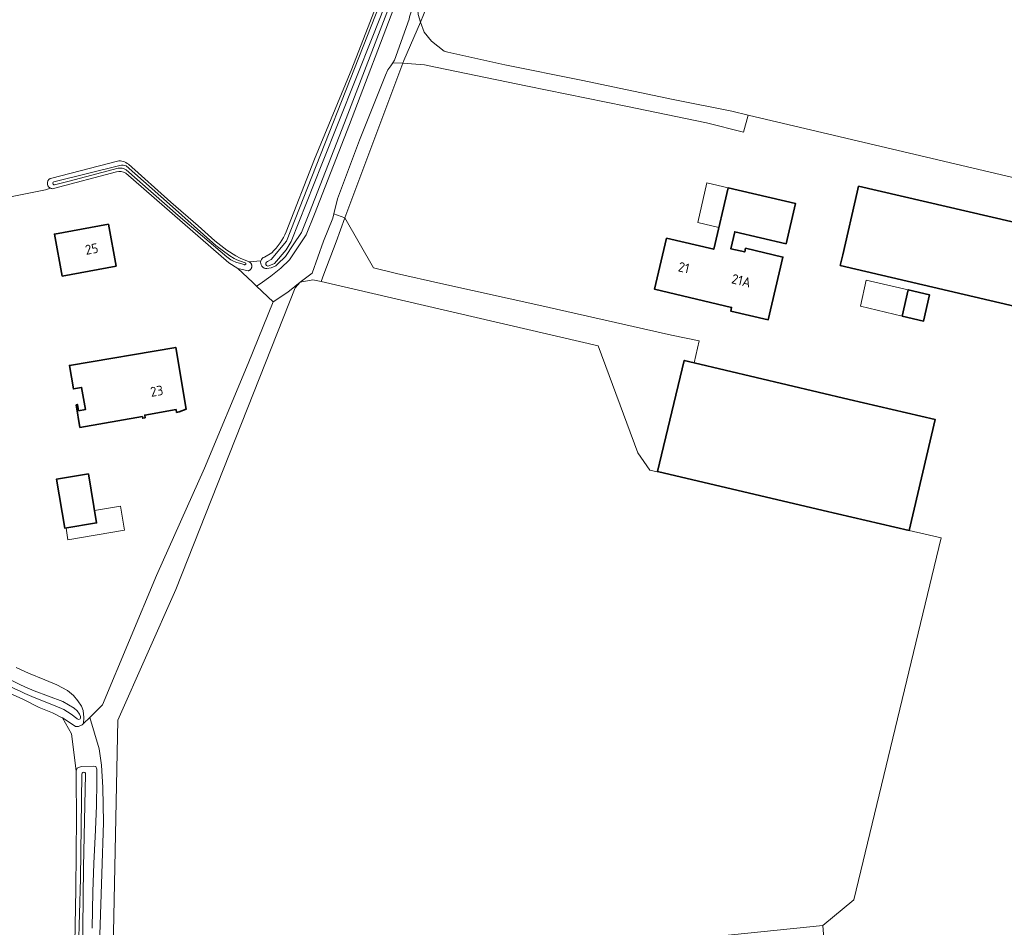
# Model space of a CAD drawing. Extents: x 199200 to 204075, y 460125 to 464703.
# Tile 91 of 174: x 201631 to 201813, y 463498 to 463666. Entities that reach past the tile are written whole.
import ezdxf
from ezdxf.enums import TextEntityAlignment as Align

# ---------------------------------------------------------------- set-up
doc = ezdxf.new("R2010")
doc.units = 0
for name, color, linetype, lineweight in [('B-WE-GR-GRAS-GV', 60, 'Continuous', 13), ('B-WE-OG-BEBOUWING-GV', 7, 'Continuous', 35), ('B-WE-OG-BEBOUWING-T18', 10, 'Continuous', 18), ('B-WE-OG-BEBOUWING_LOODS-GV', 7, 'Continuous', 35), ('B-WE-OG-BEBOUWING_LUIFEL-GV', 7, 'Continuous', 18), ('B-WE-OG-TERREIN_ERF-GV', 7, 'Continuous', 18), ('B-WE-OG-WATER_GREPPEL-GV', 160, 'Continuous', 18), ('B-WE-OG-WATER_SLOOT-GV', 120, 'Continuous', 18), ('B-WE-OG-WEG-GV', 7, 'Continuous', 18), ('B-WE-VH-VERHARDING_ASFALT-GV', 252, 'Continuous', 18), ('B-WE-VH-VERHARDING_BEDRIJFSVLOERPLAAT-GV', 252, 'Continuous', 18), ('B-WE-VH-VERHARDING_BETONSTRAATSTEEN-GV', 252, 'Continuous', 18)]:
    doc.layers.add(name, color=color, linetype=linetype, lineweight=lineweight)
doc.styles.add('NLCS-ISO-M1000-T18', font='NLCS-ISO.ttf', dxfattribs={"height": 1.8})

msp = doc.modelspace()

# ---------------------------------------------------------------- linework, layer by layer
at = {"layer": 'B-WE-GR-GRAS-GV', "flags": 128}
for points in [[(201679.84, 463626.399), (201685.043, 463639.87), (201691.93, 463656.585), (201698.637, 463673.745), (201705.045, 463689.787), (201711.571, 463706.582), (201718.133, 463723.488), (201724.831, 463740.347), (201731.92, 463758.673), (201733.471, 463762.487), (201733.935, 463766.765), (201732.116, 463769.346), (201724.014, 463772.518), (201704.261, 463779.925), (201681.155, 463788.614), (201669.182, 463792.727), (201660.803, 463791.333), (201642.22, 463797.58)], [(201880.828, 463666.112), (201806.373, 463681.34), (201771.183, 463688.537), (201767.029, 463689.316), (201784.789, 463738.833), (201788.105, 463748.076), (201746.841, 463763.414), (201744.328, 463763.943), (201742.872, 463763.017), (201724.087, 463714.863), (201706.307, 463669.33), (201704.689, 463665.188), (201705.314, 463663.362), (201706.693, 463661.703), (201709.013, 463659.834), (201709.708, 463659.658), (201720.283, 463657.3), (201734.373, 463654.435), (201751.404, 463650.893), (201762.239, 463648.705), (201765.29, 463647.983), (201818.458, 463635.459)], [(201636.439, 463636.345), (201648.58, 463639.462)], [(201650.624, 463638.89), (201658.502, 463631.912), (201663.537, 463627.532), (201666.599, 463624.734), (201668.848, 463622.982), (201670.497, 463621.97), (201671.282, 463621.507), (201672.967, 463620.826), (201675.137, 463621.053)], [(201625.996, 463632.331), (201635.271, 463634.17), (201636.19, 463634.476)], [(201675.785, 463621.737), (201677.143, 463622.516)], [(201640.684, 463494.725), (201640.894, 463504.781), (201641.017, 463518.104), (201640.943, 463525.114), (201640.954, 463526.642), (201640.082, 463533.491), (201638.438, 463536.448), (201638.387, 463536.481), (201636.566, 463537.396), (201634.095, 463538.398), (201631.106, 463539.921), (201628.201, 463541.216)], [(201645.317, 463496.31), (201645.729, 463507.571), (201645.999, 463517.088), (201645.898, 463523.56), (201645.617, 463527.694), (201645.244, 463530.733), (201643.484, 463536.55), (201642.343, 463535.41), (201642.082, 463535.146), (201641.42, 463534.853), (201640.827, 463534.851), (201640.043, 463535.42), (201638.438, 463536.448), (201640.082, 463533.491), (201640.954, 463526.642), (201641.119, 463527.143), (201641.888, 463527.443), (201644.195, 463527.533), (201644.616, 463527.451), (201644.773, 463526.967), (201644.788, 463524.559), (201644.713, 463520.263), (201644.51, 463515.715), (201644.253, 463509.522), (201644.054, 463504.259), (201643.895, 463497.518)]]:
    msp.add_lwpolyline(points, dxfattribs=at)
at = {"layer": 'B-WE-GR-GRAS-GV'}
for points in [[(201648.58, 463639.462, -0.2464432), (201650.624, 463638.89)], [(201636.19, 463634.476, -0.7284563), (201636.439, 463636.345)], [(201677.143, 463622.516, 0.0936958), (201679.84, 463626.399)], [(201675.137, 463621.053, -0.2223921), (201675.785, 463621.737)]]:
    msp.add_lwpolyline(points, format="xyb", dxfattribs=at)
at = {"layer": 'B-WE-GR-GRAS-GV', "flags": 128}
for points in [[(201643.484, 463536.55), (201645.244, 463530.733), (201645.617, 463527.694), (201645.898, 463523.56), (201645.999, 463517.088), (201645.729, 463507.571), (201645.317, 463496.31), (201644.867, 463484.391), (201647.622, 463484.676), (201648.681, 463536.005), (201659.396, 463560.214), (201681.489, 463616.041), (201682.415, 463617.099), (201680.148, 463615.231), (201677.396, 463613.442), (201672.758, 463602.041), (201664.708, 463582.647), (201655.81, 463562.834), (201645.802, 463538.869)], [(201779.12, 463498.037), (201784.809, 463502.799), (201801.013, 463569.747), (201795.09, 463571.12), (201779.155, 463574.862), (201748.495, 463582.058), (201748.474, 463581.97), (201747.106, 463582.307), (201744.857, 463585.482), (201737.51, 463605.33), (201686.273, 463617.184), (201684.722, 463617.543), (201682.415, 463617.099), (201681.489, 463616.041), (201659.396, 463560.214), (201648.681, 463536.005), (201647.622, 463484.676), (201659.396, 463485.602), (201742.872, 463494.333)]]:
    msp.add_lwpolyline(points, close=True, dxfattribs=at)
at = {"layer": 'B-WE-OG-BEBOUWING-GV', "flags": 128}
for points in [[(201750.174, 463625.249), (201747.926, 463615.813), (201762.227, 463612.414), (201762.064, 463611.733), (201769.002, 463610.132), (201771.723, 463621.731), (201764.811, 463623.353), (201764.651, 463622.671), (201762.051, 463623.28), (201762.786, 463626.425), (201772.301, 463624.193), (201774.041, 463631.611), (201761.583, 463634.522), (201758.93, 463623.165)], [(201782.308, 463620.144), (201814.739, 463612.588), (201818.155, 463627.292), (201785.719, 463634.827), (201785.473, 463633.766), (201782.767, 463622.119)], [(201638.354, 463618.214), (201648.348, 463620.047), (201646.924, 463627.813), (201636.93, 463625.98)], [(201793.764, 463610.806), (201797.729, 463609.878), (201798.807, 463614.766), (201794.91, 463615.682)], [(201640.949, 463594.406), (201641.668, 463590.207), (201653.216, 463592.205), (201653.267, 463591.91), (201653.72, 463591.988), (201653.633, 463592.491), (201659.457, 463593.499), (201659.544, 463592.996), (201659.997, 463593.074), (201661.335, 463593.611), (201659.395, 463605.009), (201639.705, 463601.671), (201640.454, 463597.336), (201641.976, 463597.595), (201642.683, 463593.505), (201641.392, 463593.284), (201641.194, 463594.448)], [(201795.09, 463571.12), (201799.91, 463591.66), (201783.998, 463595.398), (201755.273, 463602.164), (201753.465, 463602.59), (201748.495, 463582.058), (201779.155, 463574.862)]]:
    msp.add_lwpolyline(points, close=True, dxfattribs=at)
at = {"layer": 'B-WE-OG-BEBOUWING_LOODS-GV', "flags": 128}
msp.add_lwpolyline([(201643.219, 463581.628), (201637.318, 463580.623), (201638.892, 463571.551), (201644.733, 463572.524)], close=True, dxfattribs=at)
at = {"layer": 'B-WE-OG-BEBOUWING_LUIFEL-GV', "flags": 128}
for points in [[(201759.877, 463627.219), (201761.583, 463634.522), (201757.666, 463635.437), (201755.958, 463628.135)], [(201793.764, 463610.806), (201794.91, 463615.682), (201787.143, 463617.465), (201786.041, 463612.614)], [(201644.353, 463574.811), (201644.733, 463572.524), (201639.082, 463571.583), (201639.444, 463569.412), (201649.918, 463571.201), (201649.132, 463575.624)]]:
    msp.add_lwpolyline(points, close=True, dxfattribs=at)
at = {"layer": 'B-WE-OG-TERREIN_ERF-GV', "flags": 128}
for points in [[(201835.09, 463625.334), (201820.245, 463628.878), (201817.446, 463629.578), (201818.458, 463635.459), (201765.29, 463647.983), (201764.423, 463644.857), (201757.559, 463646.572), (201742.627, 463649.648), (201724.445, 463653.34), (201707.455, 463656.869), (201705.386, 463657.323), (201701.424, 463657.595), (201690.694, 463628.975)], [(201629.84, 463545.791), (201632.167, 463544.738), (201635.142, 463543.511), (201637.388, 463542.564), (201639.346, 463541.497), (201640.497, 463540.598), (201641.242, 463539.638), (201641.96, 463538.629), (201642.235, 463537.84), (201642.366, 463536.528), (201642.343, 463535.41), (201643.484, 463536.55), (201645.802, 463538.869), (201655.81, 463562.834), (201664.708, 463582.647), (201672.758, 463602.041), (201677.396, 463613.442), (201674.303, 463616.363), (201673.567, 463617.058), (201670.871, 463619.603), (201669.229, 463620.68), (201650.148, 463637.277)], [(201648.402, 463637.516), (201636.786, 463634.395)], [(201636.19, 463634.476), (201635.271, 463634.17), (201625.996, 463632.331)], [(201690.694, 463628.975), (201695.971, 463619.721), (201700.244, 463618.671), (201708.455, 463616.841), (201726.543, 463612.828), (201751.082, 463607.256), (201756.231, 463606.231), (201755.273, 463602.164), (201783.998, 463595.398), (201799.91, 463591.66), (201795.09, 463571.12), (201801.013, 463569.747), (201784.809, 463502.799), (201779.12, 463498.037), (201779.433, 463494.003)]]:
    msp.add_lwpolyline(points, dxfattribs=at)
at = {"layer": 'B-WE-OG-TERREIN_ERF-GV'}
for points in [[(201650.148, 463637.277, 0.1708706), (201648.402, 463637.516)], [(201636.786, 463634.395, -0.1539586), (201636.19, 463634.476)]]:
    msp.add_lwpolyline(points, format="xyb", dxfattribs=at)
at = {"layer": 'B-WE-OG-TERREIN_ERF-GV', "flags": 128}
for points in [[(201750.174, 463625.249), (201758.93, 463623.165), (201761.583, 463634.522), (201774.041, 463631.611), (201772.301, 463624.193), (201762.786, 463626.425), (201762.051, 463623.28), (201764.651, 463622.671), (201764.811, 463623.353), (201771.723, 463621.731), (201769.002, 463610.132), (201762.064, 463611.733), (201762.227, 463612.414), (201747.926, 463615.813)], [(201782.308, 463620.144), (201782.767, 463622.119), (201785.473, 463633.766), (201785.719, 463634.827), (201818.155, 463627.292), (201814.739, 463612.588)], [(201646.924, 463627.813), (201648.348, 463620.047), (201638.354, 463618.214), (201636.93, 463625.98)], [(201793.764, 463610.806), (201794.91, 463615.682), (201798.807, 463614.766), (201797.729, 463609.878)], [(201659.395, 463605.009), (201661.335, 463593.611), (201659.997, 463593.074), (201659.544, 463592.996), (201659.457, 463593.499), (201653.633, 463592.491), (201653.72, 463591.988), (201653.267, 463591.91), (201653.216, 463592.205), (201641.668, 463590.207), (201640.949, 463594.406), (201641.194, 463594.448), (201641.392, 463593.284), (201642.683, 463593.505), (201641.976, 463597.595), (201640.454, 463597.336), (201639.705, 463601.671)], [(201637.318, 463580.623), (201643.219, 463581.628), (201644.733, 463572.524), (201638.892, 463571.551)]]:
    msp.add_lwpolyline(points, close=True, dxfattribs=at)
at = {"layer": 'B-WE-OG-WATER_GREPPEL-GV', "flags": 128}
for points in [[(201734.341, 463763.148), (201734.068, 463762.394), (201679.853, 463624.645), (201677.06, 463621.254), (201676.348, 463620.931)], [(201676.63, 463620.087), (201677.632, 463620.532), (201679.812, 463623.091), (201680.713, 463624.622), (201686.411, 463638.93), (201695.859, 463662.574), (201704.357, 463684.166), (201712.436, 463705.097), (201721.605, 463727.939), (201730.588, 463750.908), (201734.712, 463762.255), (201735.032, 463763.329)], [(201649.026, 463638.686), (201636.843, 463635.638)], [(201636.95, 463635.101), (201639.65, 463635.74), (201648.699, 463638.179)], [(201650.198, 463637.876), (201659.852, 463629.391), (201668.816, 463621.749)], [(201672.247, 463620.685), (201670.68, 463621.216), (201670.173, 463621.442), (201669.396, 463621.952), (201666.815, 463623.86), (201658.233, 463631.488), (201650.23, 463638.592)], [(201670.925, 463620.641), (201672.022, 463620.336)]]:
    msp.add_lwpolyline(points, dxfattribs=at)
at = {"layer": 'B-WE-OG-WATER_GREPPEL-GV'}
for points in [[(201648.699, 463638.179, -0.1820977), (201650.198, 463637.876)], [(201650.23, 463638.592, 0.1540691), (201649.026, 463638.686)], [(201636.843, 463635.638, 1.0028776), (201636.95, 463635.101)], [(201668.816, 463621.749, 0.0978659), (201670.925, 463620.641)], [(201672.022, 463620.336, 1.1682237), (201672.247, 463620.685)], [(201676.348, 463620.931, 1.0049759), (201676.63, 463620.087)]]:
    msp.add_lwpolyline(points, format="xyb", dxfattribs=at)
at = {"layer": 'B-WE-OG-WATER_SLOOT-GV', "flags": 128}
for points in [[(201732.116, 463769.346), (201733.935, 463766.765), (201733.471, 463762.487), (201731.92, 463758.673), (201724.831, 463740.347), (201718.133, 463723.488), (201711.571, 463706.582), (201705.045, 463689.787), (201698.637, 463673.745), (201691.93, 463656.585), (201685.043, 463639.87), (201679.84, 463626.399)], [(201676.232, 463619.593), (201677.016, 463619.754), (201677.879, 463620.127), (201678.199, 463620.387), (201679.7, 463621.837), (201681.134, 463623.962), (201682.632, 463626.295), (201684.151, 463629.996), (201690.621, 463646.59), (201699.34, 463669.396), (201709.727, 463695.893), (201721.002, 463724.765), (201732.688, 463754.192), (201735.801, 463762.666), (201736.004, 463764.617), (201736.085, 463766.949), (201735.923, 463767.98)], [(201676.348, 463620.931), (201677.06, 463621.254), (201679.853, 463624.645), (201734.068, 463762.394), (201734.341, 463763.148)], [(201735.032, 463763.329), (201734.712, 463762.255), (201730.588, 463750.908), (201721.605, 463727.939), (201712.436, 463705.097), (201704.357, 463684.166), (201695.859, 463662.574), (201686.411, 463638.93), (201680.713, 463624.622), (201679.812, 463623.091), (201677.632, 463620.532), (201676.63, 463620.087)], [(201648.58, 463639.462), (201636.439, 463636.345)], [(201636.843, 463635.638), (201649.026, 463638.686)], [(201648.699, 463638.179), (201639.65, 463635.74), (201636.95, 463635.101)], [(201650.148, 463637.277), (201669.229, 463620.68), (201670.871, 463619.603), (201672.772, 463619.182), (201672.814, 463619.192), (201672.87, 463619.209), (201672.926, 463619.23), (201672.979, 463619.255), (201673.031, 463619.283), (201673.081, 463619.315), (201673.129, 463619.35), (201673.174, 463619.388), (201673.217, 463619.429), (201673.257, 463619.473), (201673.293, 463619.519), (201673.327, 463619.568), (201673.357, 463619.619), (201673.383, 463619.672), (201673.406, 463619.726), (201673.425, 463619.782), (201673.441, 463619.839), (201673.452, 463619.897), (201673.46, 463619.956), (201673.463, 463620.015), (201673.463, 463620.074), (201673.458, 463620.133), (201673.45, 463620.192), (201673.437, 463620.25), (201673.421, 463620.306), (201673.401, 463620.362), (201673.377, 463620.416), (201673.35, 463620.469), (201673.319, 463620.519), (201673.285, 463620.567), (201673.247, 463620.613), (201673.207, 463620.656), (201673.164, 463620.697), (201673.118, 463620.734), (201673.069, 463620.768), (201673.019, 463620.799), (201672.967, 463620.826), (201671.282, 463621.507), (201670.497, 463621.97), (201668.848, 463622.982), (201666.599, 463624.734), (201663.537, 463627.532), (201658.502, 463631.912), (201650.624, 463638.89)], [(201668.816, 463621.749), (201659.852, 463629.391), (201650.198, 463637.876)], [(201650.23, 463638.592), (201658.233, 463631.488), (201666.815, 463623.86), (201669.396, 463621.952), (201670.173, 463621.442), (201670.68, 463621.216), (201672.247, 463620.685)], [(201636.786, 463634.395), (201648.402, 463637.516)], [(201677.143, 463622.516), (201675.785, 463621.737)], [(201672.022, 463620.336), (201670.925, 463620.641)], [(201628.201, 463541.216), (201631.106, 463539.921), (201634.095, 463538.398), (201636.566, 463537.396), (201638.387, 463536.481), (201638.438, 463536.448), (201640.043, 463535.42), (201640.827, 463534.851), (201641.42, 463534.853), (201642.082, 463535.146), (201642.343, 463535.41), (201642.366, 463536.528), (201642.235, 463537.84), (201641.96, 463538.629), (201641.242, 463539.638), (201640.497, 463540.598), (201639.346, 463541.497), (201637.388, 463542.564), (201635.142, 463543.511), (201632.167, 463544.738), (201629.84, 463545.791)], [(201633.203, 463541.463), (201638.498, 463539.497), (201640.612, 463538.256), (201641.14, 463537.767), (201641.594, 463537.161), (201641.761, 463536.701)], [(201641.761, 463536.701), (201641.594, 463537.161), (201641.14, 463537.767), (201640.612, 463538.256), (201638.498, 463539.497), (201633.203, 463541.463)], [(201641.071, 463536.365), (201640.028, 463537.153), (201638.671, 463538.028), (201637.102, 463538.675), (201633.194, 463540.204)], [(201633.194, 463540.204), (201637.102, 463538.675), (201638.671, 463538.028), (201640.028, 463537.153), (201641.071, 463536.365)], [(201643.895, 463497.518), (201644.054, 463504.259), (201644.253, 463509.522), (201644.51, 463515.715), (201644.713, 463520.263), (201644.788, 463524.559), (201644.773, 463526.967), (201644.616, 463527.451), (201644.195, 463527.533), (201641.888, 463527.443), (201641.119, 463527.143), (201640.954, 463526.642), (201640.943, 463525.114), (201641.017, 463518.104), (201640.894, 463504.781), (201640.684, 463494.725)], [(201641.18, 463487.103), (201641.783, 463506.749), (201641.995, 463526.053)], [(201641.995, 463526.053), (201641.783, 463506.749), (201641.18, 463487.103)], [(201641.939, 463487.016), (201642.188, 463497.604), (201642.333, 463508.845), (201642.701, 463526.03)], [(201642.701, 463526.03), (201642.333, 463508.845), (201642.188, 463497.604)]]:
    msp.add_lwpolyline(points, dxfattribs=at)
at = {"layer": 'B-WE-OG-WATER_SLOOT-GV'}
for points in [[(201650.624, 463638.89, 0.2464432), (201648.58, 463639.462)], [(201650.198, 463637.876, 0.1820977), (201648.699, 463638.179)], [(201649.026, 463638.686, -0.1540691), (201650.23, 463638.592)], [(201636.439, 463636.345, 0.7284563), (201636.19, 463634.476)], [(201648.402, 463637.516, -0.1708706), (201650.148, 463637.277)], [(201636.19, 463634.476, 0.1539586), (201636.786, 463634.395)], [(201636.95, 463635.101, -1.0028776), (201636.843, 463635.638)], [(201679.84, 463626.399, -0.0936958), (201677.143, 463622.516)], [(201670.925, 463620.641, -0.0978659), (201668.816, 463621.749)], [(201675.785, 463621.737, 0.2223921), (201675.137, 463621.053)], [(201672.247, 463620.685, -1.1682237), (201672.022, 463620.336)], [(201675.137, 463621.053, 0.5227408), (201676.232, 463619.593)], [(201676.63, 463620.087, -1.0049759), (201676.348, 463620.931)], [(201633.194, 463540.204, -0.0429106), (201619.698, 463547.42)], [(201619.698, 463547.42, 0.0429106), (201633.194, 463540.204)], [(201626.28, 463544.823, 0.0272624), (201633.203, 463541.463)], [(201633.203, 463541.463, -0.0272624), (201626.28, 463544.823)], [(201641.761, 463536.701, -0.9242511), (201641.071, 463536.365)], [(201641.071, 463536.365, 0.9242511), (201641.761, 463536.701)], [(201641.995, 463526.053, -1.0267585), (201642.701, 463526.03)], [(201642.701, 463526.03, 1.0267585), (201641.995, 463526.053)]]:
    msp.add_lwpolyline(points, format="xyb", dxfattribs=at)
at = {"layer": 'B-WE-OG-WEG-GV', "flags": 128}
for points in [[(201675.137, 463621.053), (201672.967, 463620.826), (201673.019, 463620.799), (201673.069, 463620.768), (201673.118, 463620.734), (201673.164, 463620.697), (201673.207, 463620.656), (201673.247, 463620.613), (201673.285, 463620.567), (201673.319, 463620.519), (201673.35, 463620.469), (201673.377, 463620.416), (201673.401, 463620.362), (201673.421, 463620.306), (201673.437, 463620.25), (201673.45, 463620.192), (201673.458, 463620.133), (201673.463, 463620.074), (201673.463, 463620.015), (201673.46, 463619.956), (201673.452, 463619.897), (201673.441, 463619.839), (201673.425, 463619.782), (201673.406, 463619.726), (201673.383, 463619.672), (201673.357, 463619.619), (201673.327, 463619.568), (201673.293, 463619.519), (201673.257, 463619.473), (201673.217, 463619.429), (201673.174, 463619.388), (201673.129, 463619.35), (201673.081, 463619.315), (201673.031, 463619.283), (201672.979, 463619.255), (201672.926, 463619.23), (201672.87, 463619.209), (201672.814, 463619.192), (201672.772, 463619.182), (201670.871, 463619.603), (201673.567, 463617.058), (201674.303, 463616.363), (201675.009, 463616.745), (201676.993, 463618.169), (201678.837, 463619.667), (201680.441, 463621.215), (201681.937, 463623.433), (201683.488, 463625.849), (201685.044, 463629.639), (201691.518, 463646.244), (201700.237, 463669.049)], [(201699.34, 463669.396), (201690.621, 463646.59), (201684.151, 463629.996), (201682.632, 463626.295), (201681.134, 463623.962), (201679.7, 463621.837), (201678.199, 463620.387), (201677.879, 463620.127)], [(201704.212, 463666.581), (201704.689, 463665.188), (201706.307, 463669.33)], [(201677.879, 463620.127), (201677.016, 463619.754), (201676.232, 463619.593)]]:
    msp.add_lwpolyline(points, dxfattribs=at)
at = {"layer": 'B-WE-OG-WEG-GV'}
msp.add_lwpolyline([(201676.232, 463619.593, -0.5227408), (201675.137, 463621.053)], format="xyb", dxfattribs=at)
at = {"layer": 'B-WE-VH-VERHARDING_ASFALT-GV', "flags": 128}
msp.add_lwpolyline([(201700.237, 463669.049), (201691.518, 463646.244), (201685.044, 463629.639), (201683.488, 463625.849), (201681.937, 463623.433), (201680.441, 463621.215), (201678.837, 463619.667), (201676.993, 463618.169), (201675.009, 463616.745), (201674.303, 463616.363), (201677.396, 463613.442), (201680.148, 463615.231), (201682.415, 463617.099), (201684.606, 463618.773), (201686.706, 463624.64), (201688.455, 463628.901), (201688.651, 463629.741), (201689.295, 463632.509), (201693.389, 463643.335), (201698.208, 463655.391), (201698.646, 463656.388), (201699.162, 463657.119), (201699.531, 463657.669), (201699.865, 463658.167), (201702.578, 463665.731)], dxfattribs=at)
at = {"layer": 'B-WE-VH-VERHARDING_BEDRIJFSVLOERPLAAT-GV', "flags": 128}
msp.add_lwpolyline([(201779.433, 463494.003), (201779.12, 463498.037), (201742.872, 463494.333)], dxfattribs=at)
at = {"layer": 'B-WE-VH-VERHARDING_BETONSTRAATSTEEN-GV', "flags": 128}
for points in [[(201704.689, 463665.188), (201704.212, 463666.581), (201704.015, 463669.979), (201703.688, 463669.132), (201703.049, 463667.476), (201702.644, 463666.152), (201702.578, 463665.731), (201699.865, 463658.167), (201699.531, 463657.669), (201701.424, 463657.595), (201701.606, 463658.081)], [(201765.29, 463647.983), (201762.239, 463648.705), (201751.404, 463650.893), (201734.373, 463654.435), (201720.283, 463657.3), (201709.708, 463659.658), (201709.013, 463659.834), (201706.693, 463661.703), (201705.314, 463663.362), (201704.689, 463665.188), (201701.606, 463658.081), (201701.424, 463657.595), (201705.386, 463657.323), (201707.455, 463656.869), (201724.445, 463653.34), (201742.627, 463649.648), (201757.559, 463646.572), (201764.423, 463644.857)], [(201690.694, 463628.975), (201701.424, 463657.595), (201699.531, 463657.669), (201699.162, 463657.119), (201698.646, 463656.388), (201698.208, 463655.391), (201693.389, 463643.335), (201689.295, 463632.509), (201688.651, 463629.741)], [(201690.694, 463628.975), (201688.651, 463629.741), (201688.455, 463628.901), (201686.706, 463624.64), (201684.606, 463618.773), (201682.415, 463617.099), (201684.722, 463617.543), (201686.273, 463617.184), (201686.789, 463618.557), (201689.031, 463624.54)], [(201690.694, 463628.975), (201689.031, 463624.54), (201686.789, 463618.557), (201686.273, 463617.184), (201737.51, 463605.33), (201744.857, 463585.482), (201747.106, 463582.307), (201748.474, 463581.97), (201748.495, 463582.058), (201753.465, 463602.59), (201755.273, 463602.164), (201756.231, 463606.231), (201751.082, 463607.256), (201726.543, 463612.828), (201708.455, 463616.841), (201700.244, 463618.671), (201695.971, 463619.721)]]:
    msp.add_lwpolyline(points, close=True, dxfattribs=at)

# ---------------------------------------------------------------- texts
at = {"layer": 'B-WE-OG-BEBOUWING-T18', "style": 'NLCS-ISO-M1000-T18'}
for s, rotation, p in [('25', 10.4, (201643.831, 463623.231)), ('21', 347.5, (201753.384, 463619.775)), ('21A', 346.4, (201764.012, 463617.356)), ('23', 9.8, (201655.863, 463596.936))]:
    msp.add_text(s, height=1.8, rotation=rotation, dxfattribs=at).set_placement(p, align=Align.MIDDLE)

doc.saveas('drawing.dxf')
